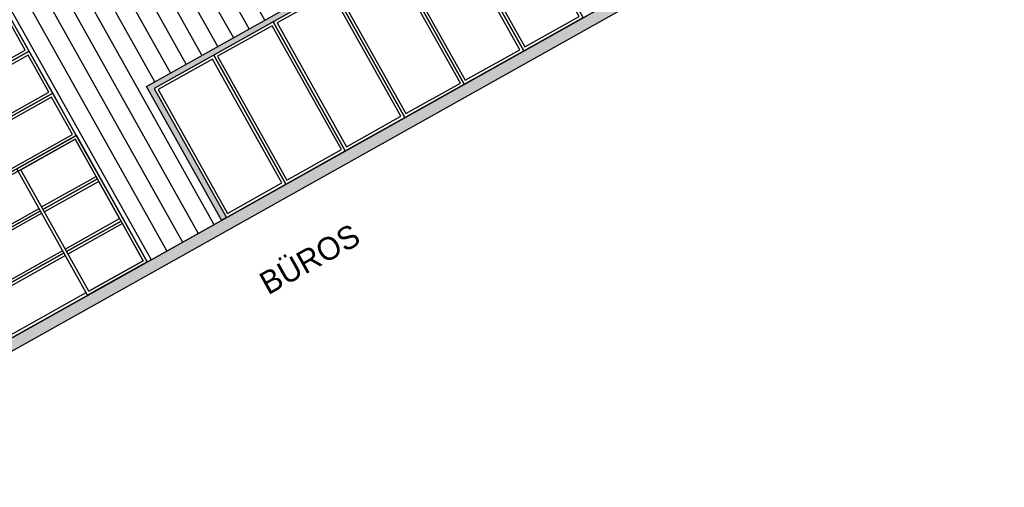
# Model space of a CAD drawing. Header units: metres. Extents: x -141 to 670, y -272 to 642.
# Tile 17 of 34: x 444 to 461, y -177 to -169. Entities that reach past the tile are written whole.
import ezdxf

# ---------------------------------------------------------------- set-up
doc = ezdxf.new("R2010")
doc.units = ezdxf.units.M
doc.header["$LTSCALE"] = 0.05
for name, color, linetype in [('_Text', 251, 'Continuous'), ('L_Building', 7, 'Continuous'), ('Line 0.05', 9, 'Continuous'), ('Line 0.10', 1, 'Continuous')]:
    doc.layers.add(name, color=color, linetype=linetype)
doc.layers.add('H_Hatch', color=7, linetype='Continuous', true_color=0x919191)
doc.styles.add('Wettbewerb 1', font='QUAYBK_EURO.ttf')

# ---------------------------------------------------------------- blocks, each defined once
blk = doc.blocks.new('*U51')
at = {"layer": 'Line 0.05'}
for points in [[(0, -5.684341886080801e-14), (1.199999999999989, -5.684341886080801e-14), (1.199999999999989, 2.599999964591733), (0, 2.599999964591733)], [(0.05000000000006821, 0.04999999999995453), (1.150000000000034, 0.04999999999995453), (1.14999999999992, 2.549999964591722), (0.04999999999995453, 2.549999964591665)]]:
    blk.add_lwpolyline(points, close=True, dxfattribs=at)
blk = doc.blocks.new('GATE_Werkshop_var2')
at = {"layer": 'Line 0.05'}
for points in [[(6.399949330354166, 5.100000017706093), (-6.270479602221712e-08, 5.099999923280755), (-5.01638313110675e-08, 4.249999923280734), (6.39994934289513, 4.25000001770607)], [(6.349949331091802, 5.050000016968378), (0.04999993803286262, 5.049999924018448), (0.04999994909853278, 4.299999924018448), (6.349949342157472, 4.300000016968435)], [(6.39994934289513, 4.25000001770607), (-5.01638313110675e-08, 4.249999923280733), (-3.762286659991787e-08, 3.399999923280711), (6.399949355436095, 3.400000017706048)], [(6.349949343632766, 4.200000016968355), (0.04999995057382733, 4.199999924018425), (0.04999996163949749, 3.449999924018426), (6.349949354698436, 3.450000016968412)], [(6.399949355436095, 3.400000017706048), (-3.762286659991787e-08, 3.39999992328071), (-2.508190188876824e-08, 2.549999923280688), (6.39994936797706, 2.550000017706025)], [(6.349949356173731, 3.350000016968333), (0.04999996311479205, 3.349999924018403), (0.0499999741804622, 2.599999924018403), (6.349949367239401, 2.600000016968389)]]:
    blk.add_lwpolyline(points, close=True, dxfattribs=at)
for points in [[(6.399949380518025, 1.700000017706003), (6.39994936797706, 2.550000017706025), (-2.508190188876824e-08, 2.549999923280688), (-1.254093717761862e-08, 1.699999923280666), (5.200016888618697, 1.700000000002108)], [(5.250016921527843, 1.750000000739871), (6.349949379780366, 1.750000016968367), (6.349949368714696, 2.50000001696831), (0.04999997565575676, 2.49999992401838), (0.04999998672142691, 1.749999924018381), (5.200016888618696, 1.750000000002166)], [(5.200016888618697, 1.700000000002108), (-1.254093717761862e-08, 1.699999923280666), (2.753353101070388e-14, 0.849999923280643), (5.200016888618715, 0.8500000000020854)], [(5.200016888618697, 1.650000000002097), (0.04999998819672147, 1.649999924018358), (0.04999999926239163, 0.8999999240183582), (5.200016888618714, 0.9000000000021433)], [(5.250016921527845, 1.700000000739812), (6.349999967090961, 1.700000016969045)], [(6.349999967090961, 1.700000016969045), (5.250016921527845, 1.700000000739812)], [(5.250016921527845, 0.900000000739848), (6.349949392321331, 0.9000000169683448), (6.34994938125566, 1.650000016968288), (5.250016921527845, 1.650000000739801)], [(6.399949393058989, 0.8500000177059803), (6.399949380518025, 1.700000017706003)], [(5.200016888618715, 0.8500000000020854), (2.753353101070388e-14, 0.849999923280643), (1.254099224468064e-08, -7.671937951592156e-08), (6.399949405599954, 1.770595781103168e-08), (6.399949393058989, 0.8500000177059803)], [(5.200016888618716, 0.800000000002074), (0.05000000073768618, 0.7999999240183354), (0.05000001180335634, 0.04999992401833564), (5.200016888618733, 0.05000000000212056)], [(5.250016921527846, 0.8500000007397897), (6.349999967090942, 0.8500000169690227)], [(6.349999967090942, 0.8500000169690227), (5.250016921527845, 0.8500000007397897)], [(5.250016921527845, 0.05000000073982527), (6.349949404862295, 0.05000001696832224), (6.349949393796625, 0.8000000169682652), (5.250016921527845, 0.8000000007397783)]]:
    blk.add_lwpolyline(points, dxfattribs=at)
at = {"layer": 'Line 0.10'}
for points in [[(5.200016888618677, 2.550000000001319), (6.400000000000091, 2.550000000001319), (6.400000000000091, 1.770595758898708e-08), (5.200016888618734, 1.770595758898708e-08)], [(5.250016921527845, 2.499999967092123), (6.34999996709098, 2.499999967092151), (6.349999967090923, 0.05000005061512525), (5.250016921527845, 0.05000005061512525)]]:
    blk.add_lwpolyline(points, close=True, dxfattribs=at)

msp = doc.modelspace()

# ---------------------------------------------------------------- hatches: boundary and pattern name
msp.add_hatch(color=256).paths.add_polyline_path([(303.1795576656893, -253.1725810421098), (583.2890326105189, -96.2369371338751), (583.3904122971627, -96.41788653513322), (303.2809373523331, -253.3535304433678)])
at = {"layer": 'H_Hatch', "true_color": 0xc7c8ca}
h = msp.add_hatch(dxfattribs=at)
h.set_pattern_fill('ANSI31', color=9, scale=0.09999999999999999, angle=44.99999999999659, style=0)
h.set_pattern_definition([(119.2604005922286, (314.1751404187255, -75.07409721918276), (-0.2769893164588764, -0.1551875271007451), [])])
h.paths.add_polyline_path([(424.8094441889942, -179.184149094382), (424.8083879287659, -179.1822637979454), (425.5062917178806, -178.7912524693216), (430.3917725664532, -176.0540866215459), (432.4855500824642, -174.8810155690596), (432.485946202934, -174.8817225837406), (436.6727089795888, -172.5341663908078), (436.6731051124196, -172.5348734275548), (438.7667505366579, -171.3618763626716), (438.7662223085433, -171.3609336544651), (443.6529797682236, -168.6255298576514), (446.1451096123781, -173.0739290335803), (447.4537803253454, -172.340729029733), (446.1340747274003, -169.9852280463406), (458.7839821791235, -162.8979227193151), (457.7575435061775, -161.0658683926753), (445.1076357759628, -168.1531693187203), (444.3744664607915, -166.8445585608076), (441.4955953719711, -168.4574913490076), (440.8601833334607, -167.3233644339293), (416.6508836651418, -180.886997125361), (420.3656087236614, -187.5172925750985), (421.7177609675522, -186.7597284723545), (419.2239360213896, -182.3085618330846)])
at = {"layer": 'Line 0.10', "true_color": 0xc8d468}
msp.add_hatch(color=53, dxfattribs=at).paths.add_polyline_path([(447.4553187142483, -172.339865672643), (446.1340774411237, -169.9852331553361), (458.827603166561, -162.8734883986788), (458.876481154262, -162.9607291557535), (446.2701935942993, -170.0235909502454), (447.5410205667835, -172.2918498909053)])

# ---------------------------------------------------------------- linework, layer by layer
at = {"layer": 'L_Building'}
msp.add_lwpolyline([(391.5381773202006, -203.6683046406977), (536.7808979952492, -122.2938352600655)], dxfattribs=at)
at = {"layer": 'Line 0.05'}
msp.add_lwpolyline([(303.1795576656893, -253.1725810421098), (583.2890326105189, -96.2369371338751), (583.3904122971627, -96.41788653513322), (303.2809373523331, -253.3535304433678)], close=True, dxfattribs=at)
at = {"layer": 'Line 0.10'}
for points in [[(447.4553187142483, -172.339865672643), (446.1340774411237, -169.9852331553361), (458.827603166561, -162.8734883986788), (458.876481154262, -162.9607291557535), (446.2701935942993, -170.0235909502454), (447.5410205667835, -172.2918498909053)], [(421.7177646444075, -186.7597264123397), (446.1451247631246, -173.0739220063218), (443.6523487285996, -168.6246447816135), (419.2249886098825, -182.3104491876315)]]:
    msp.add_lwpolyline(points, close=True, dxfattribs=at)

# ---------------------------------------------------------------- block references
at = {"layer": 'Line 0.05', "transparency": 16777216, "rotation": 29.26040143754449}
for p in [(452.7754643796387, -169.3591721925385), (451.7285756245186, -169.9457077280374), (450.6816868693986, -170.5322432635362), (449.6347981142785, -171.1187787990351), (448.5879093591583, -171.7053143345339), (447.5410206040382, -172.2918498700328)]:
    msp.add_blockref('*U51', p, dxfattribs=at)
at = {"layer": 'Line 0.10', "color": 52, "true_color": 0xc8c92d, "rotation": 29.2604005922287}
msp.add_blockref('GATE_Werkshop_var2', (440.5617622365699, -176.2020867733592), dxfattribs=at)

# ---------------------------------------------------------------- texts
at = {"layer": '_Text', "insert": (448.0793908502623, -173.3175020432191), "char_height": 0.3999999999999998, "width": 3.410389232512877, "attachment_point": 1, "rotation": 29.260400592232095, "style": 'Wettbewerb 1'}
msp.add_mtext('BÜROS', dxfattribs=at)

doc.saveas('drawing.dxf')
